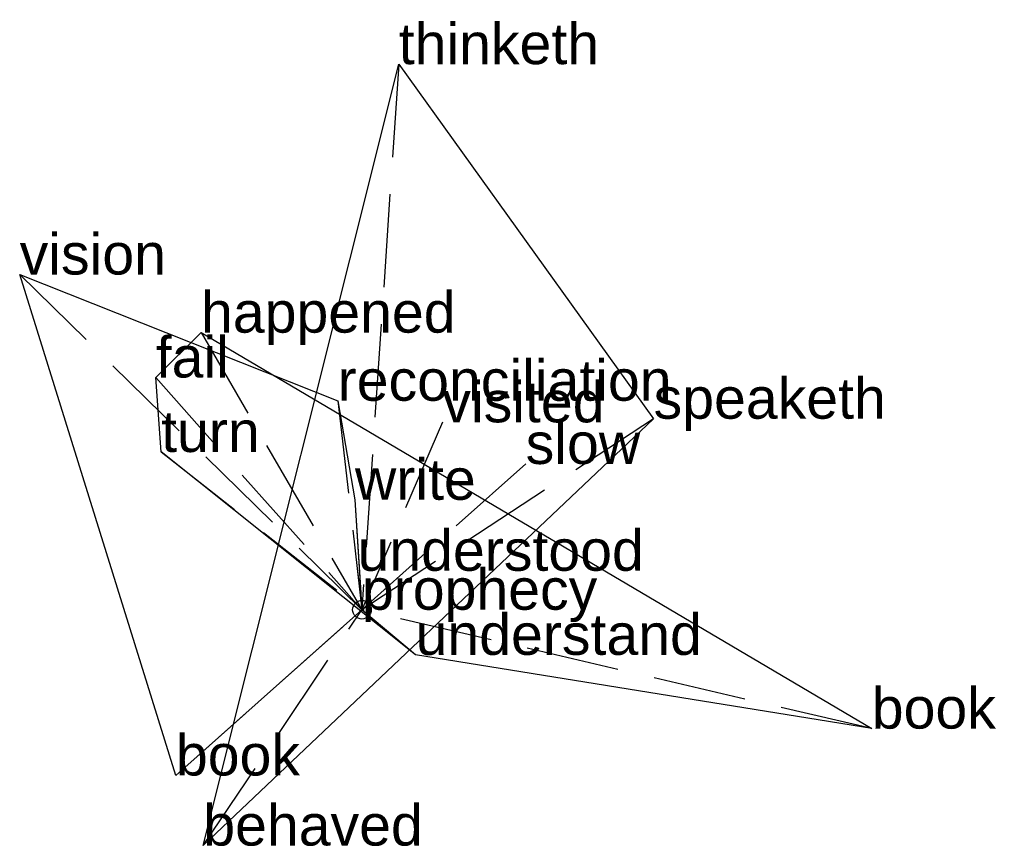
# Model space of a CAD drawing. Extents: x -0.92 to 1.73, y -0.64 to 1.58.
import ezdxf

# ---------------------------------------------------------------- set-up
doc = ezdxf.new("R2010")
doc.units = 0
doc.linetypes.add('DASHED2', pattern=[0.3, 0.25, -0.05])
for name, color, linetype in [('TEXT_nt', 1, 'CONTINUOUS'), ('TEXT_ot', 1, 'CONTINUOUS'), ('TEXT_q', 1, 'CONTINUOUS')]:
    doc.layers.add(name, color=color, linetype=linetype)
doc.styles.get("Standard").update_dxf_attribs({"font": 'arial.ttf'})

# ---------------------------------------------------------------- blocks, each defined once
blk = doc.blocks.new('ot-prophecy')
at = {"layer": 'LINES_ot', "linetype": 'DASHED2'}
for p in [(-0.9191, 0.9001), (-0.0651, 0.5611), (-0.0187, 0.2952), (-0.0118, 0.1046), (-0.4995, -0.445), (0, 0)]:
    blk.add_line(p, (0, 0), dxfattribs=at)
at = {"layer": 'ORIGIN_ot'}
blk.add_circle((0, 0), 0.025, dxfattribs=at)
at = {"layer": 'TEXT_ot'}
for s, p in [('vision', (-0.9191, 0.9001)), ('reconciliation', (-0.0651, 0.5611)), ('write', (-0.0187, 0.2952)), ('understood', (-0.0118, 0.1046)), ('prophecy', (0, 0)), ('book', (-0.4995, -0.445))]:
    blk.add_text(s, height=0.11, dxfattribs=at).set_placement(p)
blk = doc.blocks.new('nt-prophecy')
at = {"layer": 'LINES_nt', "linetype": 'DASHED2'}
for p in [(-0.4321, 0.744), (-0.5536, 0.6235), (-0.5392, 0.4236), (0, 0), (0.1441, -0.1211), (1.3693, -0.3191)]:
    blk.add_line(p, (0, 0), dxfattribs=at)
at = {"layer": 'ORIGIN_nt'}
blk.add_circle((0, 0), 0.025, dxfattribs=at)
at = {"layer": 'TEXT_nt'}
for s, p in [('happened', (-0.4321, 0.744)), ('fail', (-0.5536, 0.6235)), ('turn', (-0.5392, 0.4236)), ('prophecy', (0, 0)), ('understand', (0.1441, -0.1211)), ('book', (1.3693, -0.3191))]:
    blk.add_text(s, height=0.11, dxfattribs=at).set_placement(p)
blk = doc.blocks.new('q-prophecy')
at = {"layer": 'LINES_q', "linetype": 'DASHED2'}
for p in [(0.0988, 1.4648), (0.7834, 0.5129), (0.2161, 0.5032), (0.4398, 0.3914), (-0.4261, -0.6332), (0, 0)]:
    blk.add_line(p, (0, 0), dxfattribs=at)
at = {"layer": 'ORIGIN_q'}
blk.add_circle((0, 0), 0.025, dxfattribs=at)
at = {"layer": 'TEXT_q'}
for s, p in [('thinketh', (0.0988, 1.4648)), ('visited', (0.2161, 0.5032)), ('speaketh', (0.7834, 0.5129)), ('slow', (0.4398, 0.3914)), ('prophecy', (0, 0)), ('behaved', (-0.4261, -0.6332))]:
    blk.add_text(s, height=0.11, dxfattribs=at).set_placement(p)

msp = doc.modelspace()

# ---------------------------------------------------------------- linework, layer by layer
at = {"layer": 'OUTLINE_nt', "linetype": 'CONTINUOUS'}
msp.add_polyline3d([(1.3693, -0.3191, 0), (0.1441, -0.1211, 0), (-0.5392, 0.4236, 0), (-0.5536, 0.6235, 0), (-0.4321, 0.744, 0), (1.3693, -0.3191, 0)], close=True, dxfattribs=at)
at = {"layer": 'OUTLINE_ot', "linetype": 'CONTINUOUS'}
msp.add_polyline3d([(-0.4995, -0.445, 0), (-0.9191, 0.9001, 0), (-0.0651, 0.5611, 0), (-0.0187, 0.2952, 0), (0, 0, 0), (-0.4995, -0.445, 0)], close=True, dxfattribs=at)
at = {"layer": 'OUTLINE_q', "linetype": 'CONTINUOUS'}
msp.add_polyline3d([(-0.4261, -0.6332, 0), (0.0988, 1.4648, 0), (0.7834, 0.5129, 0), (-0.4261, -0.6332, 0)], close=True, dxfattribs=at)

# ---------------------------------------------------------------- block references
for name in ['q-prophecy', 'ot-prophecy', 'nt-prophecy']:
    msp.add_blockref(name, (0, 0))

doc.saveas('drawing.dxf')
